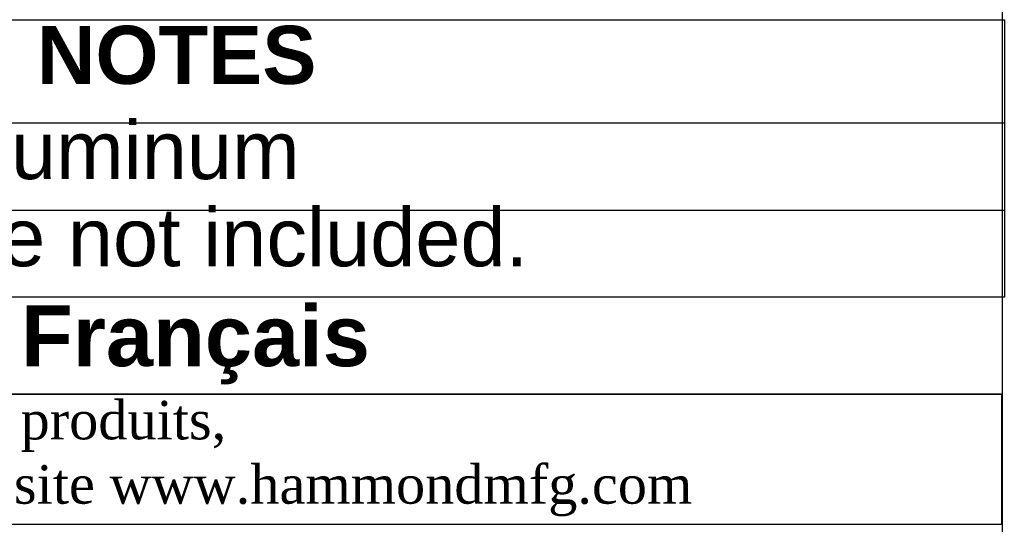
# Model space of a CAD drawing. Header units: inches. Extents: x 0 to 80, y 0 to 59.8.
# Tile 9 of 11: x 69.9 to 80, y 8 to 13.2. Entities that reach past the tile are written whole.
import ezdxf
from ezdxf.enums import TextEntityAlignment as Align

# ---------------------------------------------------------------- set-up
doc = ezdxf.new("R2010")
doc.units = ezdxf.units.IN
doc.header["$MEASUREMENT"] = 0
doc.layers.add('Default', color=7, linetype='Continuous')
doc.styles.add('SEACAD_Arial', font='arial.ttf')
doc.styles.add('SEACAD_ArialB', font='arialbd.ttf')

# ---------------------------------------------------------------- blocks, each defined once
blk = doc.blocks.new('SE1')
at = {"color": 7, "linetype": 'Continuous'}
for p, q in [((62.88, 12.181), (80.02, 12.181)), ((62.88, 11.281), (80.02, 11.281))]:
    blk.add_line(p, q, dxfattribs=at)
blk.add_lwpolyline([(62.88, 10.381), (62.88, 13.246), (80.02, 13.246), (80.02, 10.381), (62.88, 10.381)], dxfattribs=at)
for s, style, p in [('NOTES', 'SEACAD_ArialB', (70.03, 13.183)), ('Material: 0.125" Aluminum', 'SEACAD_Arial', (62.943, 12.2)), ('Mounting hardware not included.', 'SEACAD_Arial', (62.943, 11.3))]:
    blk.add_text(s, height=0.6, dxfattribs=dict(at, style=style)).set_placement(p, align=Align.TOP_LEFT)

msp = doc.modelspace()

# ---------------------------------------------------------------- linework, layer by layer
at = {"layer": 'Default', "color": 7, "linetype": 'Continuous'}
msp.add_line((80, 0), (80, 59.783), dxfattribs=at)
for points in [[(62.864, 10.382), (62.864, 9.379), (80, 9.379), (80, 10.382), (62.864, 10.382)], [(62.864, 9.378), (62.864, 8.037), (79.994, 8.037), (79.994, 9.378), (62.864, 9.378)]]:
    msp.add_lwpolyline(points, dxfattribs=at)

# ---------------------------------------------------------------- block references
msp.add_blockref('SE1', (0, 0))

# ---------------------------------------------------------------- texts
at = {"layer": 'Default'}
for s, insert, char_height, width, attachment_point in [('{\\fArial|b1||i0||c0|p34;\\C7;\\W1.;  }{\\fArial|b1||i0||c0|p34;\\C7;\\W1.;Français                                                         }', (71.425, 9.887), 0.626875, 17.30818, 5), ('{\\fTimes New Roman|b0||i0||c0|p34;\\C7;\\W1.; Pour tous les détails sur nos produits, \\P}{\\fTimes New Roman|b0||i0||c0|p34;\\C7;\\W1.; svp veuillez consulter notre site www.hammondmfg.com                      }', (62.857, 8.714), 0.3985, 17.30113, 4)]:
    msp.add_mtext(s, dxfattribs=dict(at, insert=insert, char_height=char_height, width=width, attachment_point=attachment_point))

doc.saveas('drawing.dxf')
